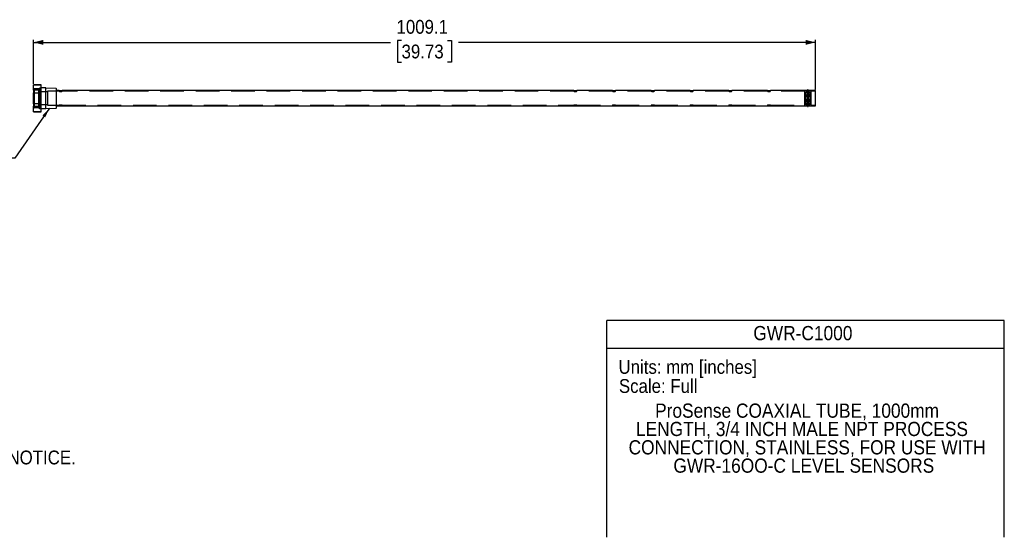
# Model space of a CAD drawing. Header units: millimetres. Extents: x 37 to 2032, y 0 to 668.
# Tile 2 of 2: x 762 to 2032, y 0 to 668. Entities that reach past the tile are written whole.
import ezdxf
from ezdxf.enums import TextEntityAlignment as Align

# ---------------------------------------------------------------- set-up
doc = ezdxf.new("R2010")
doc.units = ezdxf.units.MM
doc.linetypes.add('SLD-Dashed', pattern=[45.72, 30.48, -15.24])
doc.linetypes.add('SLD-Solid', pattern=[0])
doc.layers.add('DIMENSIONS', color=140, linetype='SLD-Solid', lineweight=25)
doc.layers.add('TEXT', color=140, linetype='SLD-Solid', lineweight=25)
doc.layers.add('HIDDEN', color=102, linetype='SLD-Dashed')
doc.layers.add('SLD-DEFPOINTS', color=7, linetype='Continuous', plot=False)
doc.layers.get('SLD-DEFPOINTS').off()
doc.styles.add('SLDTEXTSTYLE0', font='GOTHIC.TTF', dxfattribs={"width": 0.913})
doc.styles.get("Standard").update_dxf_attribs({"font": 'GOTHIC.TTF'})
doc.dimstyles.new('SLDDIMSTYLE3', dxfattribs={"dimtxt": 17.78, "dimasz": 12.7, "dimexe": 0, "dimexo": 0.0625, "dimgap": 4.445, "dimtad": 0, "dimtih": 1, "dimtoh": 1, "dimdec": 1, "dimrnd": 1e-09, "dimzin": 12, "dimdsep": 46, "dimtxsty": 'SLDTEXTSTYLE0', "dimsah": 1, "dimcen": 0.09, "dimadec": 0, "dimazin": 3, "dimtfac": 1, "dimtdec": 1, "dimtofl": 0, "dimtmove": 0, "dimatfit": 3, "dimfxl": 0, "dimfrac": 2, "dimtolj": 1, "dimtzin": 12, "dimarcsym": 0})
doc.dimstyles.new('SLDDIMSTYLE4', dxfattribs={"dimtxt": 0.18, "dimasz": 12.7, "dimexe": 0, "dimexo": 0.0625, "dimgap": 0, "dimtad": 0, "dimtih": 1, "dimtoh": 1, "dimdec": 0, "dimrnd": 1e-09, "dimzin": 0, "dimdsep": 46, "dimtxsty": 'Standard', "dimsah": 1, "dimcen": 0.09, "dimadec": 0, "dimazin": 0, "dimtfac": 12.7, "dimtdec": 0, "dimtofl": 0, "dimtmove": 0, "dimatfit": 3, "dimfxl": 0, "dimfrac": 2, "dimtolj": 1, "dimtzin": 0, "dimarcsym": 0})

# ---------------------------------------------------------------- blocks, each defined once
blk = doc.blocks.new('Block1')
at = {"color": 140, "linetype": 'SLD-Solid', "lineweight": 18}
blk.add_line((2032, 0), (1519.4, 0), dxfattribs=at)
at = {"layer": 'TEXT'}
for p, q in [((2032, 279.4), (1519.4, 279.4)), ((1519.4, 0), (1519.4, 279.4)), ((2032, 0), (2032, 279.4)), ((1519.4, 243.8), (2032, 243.8))]:
    blk.add_line(p, q, dxfattribs=at)
at = {"layer": 'TEXT', "char_height": 17.78, "attachment_point": 1, "style": 'SLDTEXTSTYLE0'}
for s, insert in [('Units: mm [inches]', (1534.3, 228.6)), ('Scale: Full', (1534.8, 204))]:
    blk.add_mtext(s, dxfattribs=dict(at, insert=insert))
at = {"layer": 'TEXT', "color": 140, "style": 'SLDTEXTSTYLE0', "width": 0.913}
for tag, p in [('AUTOATTR1', (1708.2, 248.7)), ('AUTOATTR0_0', (1581.5, 148.7)), ('AUTOATTR0_1', (1556.8, 125.1)), ('AUTOATTR0_2', (1547.3, 101.4)), ('AUTOATTR0_3', (1605.1, 77.8))]:
    blk.add_attdef(tag, text='', height=18.3, dxfattribs=at).set_placement(p, align=Align.BOTTOM_LEFT)
blk = doc.blocks.new('SW_NOTE_0')
at = {"layer": 'TEXT', "color": 0, "char_height": 17.78, "attachment_point": 1, "style": 'SLDTEXTSTYLE0'}
for s, insert in [('NOTES:', (0, 22.7)), ('  1. DIMENSIONS CAN BE CHANGED BY MANUFACTURER WITHOUT NOTICE.', (0, -23.3)), ('  2. DIMENSIONS DO NOT IMPLY TOLERANCE.', (0, -69.3))]:
    blk.add_mtext(s, dxfattribs=dict(at, insert=insert))
blk = doc.blocks.new('_D_3')
at = {"layer": 'DIMENSIONS'}
for p, q in [((779.4, 584.9), (779.4, 641.4)), ((779.4, 638.3), (1240, 638.3)), ((1254.4, 640.9), (1249, 640.9)), ((1249, 640.9), (1249, 612.7)), ((1313.6, 640.9), (1319, 640.9)), ((1319, 640.9), (1319, 612.7)), ((1788.5, 638.3), (1328, 638.3)), ((1788.5, 577.5), (1788.5, 641.4)), ((1249, 612.7), (1254.4, 612.7)), ((1319, 612.7), (1313.6, 612.7))]:
    blk.add_line(p, q, dxfattribs=at)
for points in [[(779.4, 638.3), (792.1, 635.1), (792.1, 641.4)], [(1788.5, 638.3), (1775.8, 641.4), (1775.8, 635.1)]]:
    blk.add_solid(points, dxfattribs=at)
at = {"layer": 'DIMENSIONS', "char_height": 17.78, "attachment_point": 1, "style": 'SLDTEXTSTYLE0'}
for s, insert in [('1009.1', (1247.9, 667.2)), ('39.73', (1254.4, 635.4))]:
    blk.add_mtext(s, dxfattribs=dict(at, insert=insert))

msp = doc.modelspace()

# ---------------------------------------------------------------- linework, layer by layer
for p, q in [((789.44, 583.73), (779.44, 583.73)), ((779.44, 583.73), (779.44, 583.63)), ((779.44, 583.63), (789.44, 583.63)), ((779.44, 576.55), (779.44, 583.63)), ((789.44, 576.55), (779.44, 576.55)), ((779.44, 576.55), (779.44, 573.32)), ((779.44, 559.14), (779.44, 573.32)), ((779.44, 573.32), (789.44, 573.32)), ((789.44, 583.63), (789.44, 583.73)), ((789.44, 576.55), (789.44, 583.63)), ((795.64, 579.61), (789.44, 579.61)), ((789.44, 573.32), (789.44, 576.55)), ((789.44, 559.14), (789.44, 573.32)), ((795.64, 552.86), (795.64, 579.61)), ((808.66, 578.96), (795.64, 579.37)), ((809.44, 578.18), (808.66, 578.96)), ((808.66, 578.96), (808.66, 553.5)), ((809.44, 554.29), (809.44, 578.18)), ((812.55, 576.23), (809.44, 576.23)), ((1476.55, 576.23), (816.52, 576.23)), ((1526.55, 576.23), (1480.52, 576.23)), ((1576.55, 576.23), (1530.52, 576.23)), ((1626.55, 576.23), (1580.52, 576.23)), ((1676.55, 576.23), (1630.52, 576.23)), ((1726.55, 576.23), (1680.52, 576.23)), ((1776.56, 576.23), (1730.52, 576.23)), ((1778.04, 576.52), (1778.04, 576.47)), ((1778.04, 576.47), (1778.04, 555.99)), ((1779.04, 576.47), (1779.04, 576.52)), ((1779.04, 555.99), (1779.04, 576.47)), ((1788.54, 576.23), (1780.52, 576.23)), ((1788.54, 556.23), (1788.54, 576.23)), ((789.44, 559.14), (779.44, 559.14)), ((779.44, 559.14), (779.44, 555.92)), ((789.44, 555.92), (789.44, 559.14)), ((779.44, 555.92), (789.44, 555.92)), ((779.44, 548.83), (779.44, 555.92)), ((789.44, 548.83), (779.44, 548.83)), ((779.44, 548.83), (779.44, 548.73)), ((779.44, 548.73), (789.44, 548.73)), ((789.44, 548.83), (789.44, 555.92)), ((789.44, 552.86), (795.64, 552.86)), ((789.44, 548.73), (789.44, 548.83)), ((795.64, 553.1), (808.66, 553.5)), ((808.66, 553.5), (809.44, 554.29)), ((809.44, 556.23), (812.57, 556.23)), ((816.53, 556.23), (1476.57, 556.23)), ((1480.53, 556.23), (1526.57, 556.23)), ((1530.53, 556.23), (1576.57, 556.23)), ((1580.53, 556.23), (1626.57, 556.23)), ((1630.53, 556.23), (1676.57, 556.23)), ((1680.53, 556.23), (1726.57, 556.23)), ((1730.53, 556.23), (1776.57, 556.23)), ((1778.04, 555.99), (1778.04, 555.95)), ((1779.04, 555.95), (1779.04, 555.99)), ((1780.52, 556.23), (1788.54, 556.23))]:
    msp.add_line(p, q)
for centre, radius, start, end in [((814.54, 586.13), 10.09, 258.58641, 281.31914), ((1478.54, 586.13), 10.1, 258.58834, 281.31721), ((1528.54, 586.12), 10.09, 258.58275, 281.32279), ((1578.54, 586.12), 10.09, 258.58266, 281.32288), ((1628.54, 586.13), 10.1, 258.58859, 281.31696), ((1678.54, 586.13), 10.1, 258.58859, 281.31696), ((1728.54, 586.13), 10.1, 258.58834, 281.31721), ((1778.54, 576.52), 0.5, 0, 180), ((1778.54, 576.47), 0.496, 89.56563, 179.55182), ((1778.55, 576.47), 0.496, 0.44818, 90.43437), ((1778.54, 556), 0.496, 180.44818, 270.43437), ((1778.54, 555.95), 0.5, 180, 0), ((1778.55, 556), 0.496, 269.56563, 359.55182)]:
    msp.add_arc(centre, radius, start, end)
for points, knots in [([(1778.24, 576.04), (1778.02, 576.05), (1777.59, 576.07), (1777.05, 576.14), (1776.69, 576.2), (1776.52, 576.24), (1776.56, 576.23), (1776.56, 576.23)], [0, 0, 0, 0, 0.2359149, 0.4717054, 0.7102809, 0.9483081, 1, 1, 1, 1]), ([(1780.52, 576.23), (1780.52, 576.23), (1780.55, 576.23), (1780.35, 576.2), (1779.97, 576.13), (1779.43, 576.06), (1779.03, 576.04), (1778.84, 576.04)], [0, 0, 0, 0, 0.0942977, 0.3266969, 0.5610019, 0.7993, 1, 1, 1, 1]), ([(812.57, 556.24), (812.56, 556.24), (812.55, 556.23), (812.75, 556.27), (813.15, 556.34), (813.73, 556.41), (814.39, 556.44), (815.06, 556.43), (815.68, 556.37), (816.17, 556.3), (816.49, 556.24), (816.52, 556.24), (816.53, 556.24)], [0, 0, 0, 0, 0.0499293, 0.155067, 0.2612094, 0.3691154, 0.4768363, 0.5826174, 0.6877624, 0.7945291, 0.9026735, 1, 1, 1, 1]), ([(1476.57, 556.24), (1476.56, 556.24), (1476.55, 556.23), (1476.75, 556.27), (1477.15, 556.34), (1477.73, 556.41), (1478.39, 556.44), (1479.06, 556.43), (1479.68, 556.37), (1480.17, 556.3), (1480.49, 556.24), (1480.52, 556.24), (1480.53, 556.24)], [0, 0, 0, 0, 0.0499293, 0.1550671, 0.2612113, 0.3691182, 0.4768377, 0.5826211, 0.6877618, 0.7945263, 0.9026735, 1, 1, 1, 1]), ([(1526.57, 556.24), (1526.56, 556.24), (1526.55, 556.23), (1526.75, 556.27), (1527.15, 556.34), (1527.73, 556.41), (1528.39, 556.44), (1529.06, 556.43), (1529.68, 556.37), (1530.17, 556.3), (1530.49, 556.24), (1530.52, 556.24), (1530.53, 556.24)], [0, 0, 0, 0, 0.0499293, 0.1550672, 0.2612115, 0.3691184, 0.4768381, 0.5826121, 0.6877615, 0.7945261, 0.9026734, 1, 1, 1, 1]), ([(1576.57, 556.24), (1576.56, 556.24), (1576.55, 556.23), (1576.75, 556.27), (1577.15, 556.34), (1577.73, 556.41), (1578.39, 556.44), (1579.06, 556.43), (1579.68, 556.37), (1580.17, 556.3), (1580.49, 556.24), (1580.52, 556.24), (1580.53, 556.24)], [0, 0, 0, 0, 0.04992929, 0.15506729, 0.2612059, 0.36911291, 0.47683261, 0.58261616, 0.6877657, 0.79453029, 0.90267338, 1, 1, 1, 1]), ([(1626.57, 556.24), (1626.56, 556.24), (1626.55, 556.23), (1626.75, 556.27), (1627.15, 556.34), (1627.73, 556.41), (1628.39, 556.44), (1629.06, 556.43), (1629.68, 556.37), (1630.17, 556.3), (1630.49, 556.24), (1630.52, 556.24), (1630.53, 556.24)], [0, 0, 0, 0, 0.04992929, 0.15506729, 0.2612059, 0.36911291, 0.47683261, 0.58261616, 0.6877657, 0.79453029, 0.90267338, 1, 1, 1, 1]), ([(1676.57, 556.24), (1676.56, 556.24), (1676.55, 556.23), (1676.75, 556.27), (1677.15, 556.34), (1677.73, 556.41), (1678.39, 556.44), (1679.06, 556.43), (1679.68, 556.37), (1680.17, 556.3), (1680.49, 556.24), (1680.52, 556.24), (1680.53, 556.24)], [0, 0, 0, 0, 0.0499292, 0.1550668, 0.2612107, 0.3691173, 0.4768365, 0.5826196, 0.6877601, 0.7945311, 0.9026738, 1, 1, 1, 1]), ([(1726.57, 556.24), (1726.56, 556.24), (1726.55, 556.23), (1726.75, 556.27), (1727.15, 556.34), (1727.73, 556.41), (1728.39, 556.44), (1729.06, 556.43), (1729.68, 556.37), (1730.17, 556.3), (1730.49, 556.24), (1730.52, 556.24), (1730.53, 556.24)], [0, 0, 0, 0, 0.0499293, 0.1550671, 0.2612113, 0.3691182, 0.4768377, 0.5826211, 0.6877618, 0.7945263, 0.9026735, 1, 1, 1, 1]), ([(1776.57, 556.24), (1776.56, 556.24), (1776.54, 556.23), (1776.73, 556.27), (1777.12, 556.34), (1777.65, 556.4), (1778.06, 556.42), (1778.24, 556.43)], [0, 0, 0, 0, 0.0942977, 0.3266969, 0.5610019, 0.7993, 1, 1, 1, 1]), ([(1778.84, 556.43), (1779.06, 556.42), (1779.5, 556.4), (1780.04, 556.32), (1780.4, 556.26), (1780.56, 556.23), (1780.53, 556.24), (1780.52, 556.24)], [0, 0, 0, 0, 0.2359149, 0.4717054, 0.7102809, 0.9483081, 1, 1, 1, 1])]:
    msp.add_open_spline(points, degree=3, knots=knots)
at = {"layer": 'HIDDEN'}
for p, q in [((780.44, 578.29), (779.44, 579.29)), ((780.44, 578.29), (780.44, 554.17)), ((786.04, 578.29), (780.44, 578.29)), ((787.79, 579.3), (786.04, 578.29)), ((786.04, 578.29), (786.04, 554.17)), ((787.79, 579.3), (787.79, 553.16)), ((788.54, 553.6), (788.54, 578.87)), ((797.54, 574.48), (788.54, 574.48)), ((797.54, 575.23), (797.54, 557.23)), ((812.55, 575.23), (797.54, 575.23)), ((812.54, 576.23), (812.54, 575.23)), ((1476.55, 575.23), (816.52, 575.23)), ((816.54, 575.23), (816.54, 576.23)), ((1476.54, 576.23), (1476.54, 575.23)), ((1526.55, 575.23), (1480.52, 575.23)), ((1480.54, 575.23), (1480.54, 576.23)), ((1526.54, 576.23), (1526.54, 575.23)), ((1576.55, 575.23), (1530.52, 575.23)), ((1530.54, 575.23), (1530.54, 576.23)), ((1576.54, 576.23), (1576.54, 575.23)), ((1626.55, 575.23), (1580.52, 575.23)), ((1580.54, 575.23), (1580.54, 576.23)), ((1626.54, 576.23), (1626.54, 575.23)), ((1676.55, 575.23), (1630.52, 575.23)), ((1630.54, 575.23), (1630.54, 576.23)), ((1676.54, 576.23), (1676.54, 575.23)), ((1726.55, 575.23), (1680.52, 575.23)), ((1680.54, 575.23), (1680.54, 576.23)), ((1726.54, 576.23), (1726.54, 575.23)), ((1774.79, 575.23), (1730.52, 575.23)), ((1730.54, 575.23), (1730.54, 576.23)), ((1774.79, 557.23), (1774.79, 575.23)), ((1775.39, 573.7), (1774.79, 574.73)), ((1777.97, 573.73), (1775.37, 573.73)), ((1775.37, 573.41), (1775.37, 573.69)), ((1777.97, 573.41), (1775.37, 573.41)), ((1777.97, 573.29), (1775.37, 573.29)), ((1776.54, 576.23), (1776.54, 575.23)), ((1777.97, 575.23), (1776.54, 575.23)), ((1777.97, 575.03), (1777.97, 575.23)), ((1777.97, 557.44), (1777.97, 575.03)), ((1779.12, 572.19), (1777.97, 572.19)), ((1777.97, 572.19), (1779.12, 572.19)), ((1778.24, 556.43), (1778.24, 576.04)), ((1778.84, 576.04), (1778.84, 556.43)), ((1779.12, 575.23), (1779.12, 575.03)), ((1780.54, 575.23), (1779.12, 575.23)), ((1779.12, 557.44), (1779.12, 575.03)), ((1781.71, 573.73), (1779.12, 573.73)), ((1781.71, 573.41), (1779.12, 573.41)), ((1781.71, 573.29), (1779.12, 573.29)), ((1780.54, 575.23), (1780.54, 576.23)), ((1782.29, 574.73), (1781.69, 573.7)), ((1781.71, 573.41), (1781.71, 573.69)), ((1782.29, 575.23), (1782.29, 557.23)), ((1788.54, 575.23), (1782.29, 575.23)), ((1777.97, 568.78), (1775.37, 568.78)), ((1777.97, 568.41), (1775.37, 568.41)), ((1777.97, 564.06), (1775.37, 564.06)), ((1777.97, 563.69), (1775.37, 563.69)), ((1777.97, 559.18), (1775.37, 559.18)), ((1777.97, 559.06), (1775.37, 559.06)), ((1781.15, 570.03), (1775.94, 570.03)), ((1775.94, 562.43), (1781.15, 562.43)), ((1781.13, 570.03), (1775.95, 570.03)), ((1775.95, 562.43), (1781.13, 562.43)), ((1777.36, 569.65), (1777.36, 568.44)), ((1777.36, 569.65), (1779.72, 569.65)), ((1779.72, 569.63), (1777.36, 569.63)), ((1779.72, 568.44), (1777.36, 568.44)), ((1777.36, 568.41), (1779.72, 568.41)), ((1777.36, 564.06), (1777.36, 562.84)), ((1777.36, 564.06), (1779.72, 564.06)), ((1779.72, 564.02), (1777.36, 564.02)), ((1779.72, 562.84), (1777.36, 562.84)), ((1777.36, 562.82), (1779.72, 562.82)), ((1779.12, 569.92), (1777.97, 569.92)), ((1777.97, 569.9), (1779.12, 569.9)), ((1777.97, 562.56), (1779.12, 562.56)), ((1779.12, 562.55), (1777.97, 562.55)), ((1779.12, 560.28), (1777.97, 560.28)), ((1777.97, 560.27), (1779.12, 560.27)), ((1781.71, 568.78), (1779.12, 568.78)), ((1781.71, 568.41), (1779.12, 568.41)), ((1781.71, 564.06), (1779.12, 564.06)), ((1781.71, 563.69), (1779.12, 563.69)), ((1781.71, 559.18), (1779.12, 559.18)), ((1781.71, 559.06), (1779.12, 559.06)), ((1779.72, 569.65), (1779.72, 568.44)), ((1779.72, 564.06), (1779.72, 562.84)), ((779.44, 553.17), (780.44, 554.17)), ((780.44, 554.17), (786.04, 554.17)), ((786.04, 554.17), (787.79, 553.16)), ((788.54, 557.98), (797.54, 557.98)), ((797.54, 557.23), (812.55, 557.23)), ((812.54, 557.24), (812.54, 556.23)), ((816.51, 557.23), (1476.55, 557.23)), ((816.54, 556.23), (816.54, 557.24)), ((1476.54, 557.24), (1476.54, 556.23)), ((1480.51, 557.23), (1526.55, 557.23)), ((1480.54, 556.23), (1480.54, 557.24)), ((1526.54, 557.24), (1526.54, 556.23)), ((1530.51, 557.23), (1576.55, 557.23)), ((1530.54, 556.23), (1530.54, 557.24)), ((1576.54, 557.24), (1576.54, 556.23)), ((1580.51, 557.23), (1626.55, 557.23)), ((1580.54, 556.23), (1580.54, 557.24)), ((1626.54, 557.24), (1626.54, 556.23)), ((1630.51, 557.23), (1676.55, 557.23)), ((1630.54, 556.23), (1630.54, 557.24)), ((1676.54, 557.24), (1676.54, 556.23)), ((1680.51, 557.23), (1726.55, 557.23)), ((1680.54, 556.23), (1680.54, 557.24)), ((1726.54, 557.24), (1726.54, 556.23)), ((1728.44, 556.43), (1728.11, 556.42)), ((1730.51, 557.23), (1774.79, 557.23)), ((1730.54, 556.23), (1730.54, 557.24)), ((1774.79, 557.73), (1775.39, 558.77)), ((1775.37, 558.73), (1777.97, 558.73)), ((1776.54, 557.24), (1776.54, 556.23)), ((1776.54, 557.23), (1777.97, 557.23)), ((1777.97, 557.23), (1777.97, 557.44)), ((1779.12, 558.73), (1781.71, 558.73)), ((1779.12, 557.44), (1779.12, 557.23)), ((1779.12, 557.23), (1780.54, 557.23)), ((1780.54, 556.23), (1780.54, 557.24)), ((1781.69, 558.77), (1782.29, 557.73)), ((1782.29, 557.23), (1788.54, 557.23))]:
    msp.add_line(p, q, dxfattribs=at)
for centre, start, end in [((788.04, 578.87), 0, 119.99927), ((1778.54, 576.52), 180, 0), ((1778.54, 576.48), 180.59485, 359.40515), ((788.04, 553.6), 240.00073, 0), ((1778.54, 555.99), 0.7098, 179.2902), ((1778.54, 555.95), 0, 180)]:
    msp.add_arc(centre, 0.5, start, end, dxfattribs=at)
for points, knots in [([(812.54, 575.23), (812.58, 575.23), (812.64, 575.21), (813.01, 575.14), (813.53, 575.06), (814.17, 575.01), (814.85, 575.01), (815.49, 575.05), (816.03, 575.13), (816.39, 575.2), (816.56, 575.24), (816.53, 575.23), (816.52, 575.23)], [0, 0, 0, 0, 0.10756379, 0.21506133, 0.32420336, 0.43413, 0.54196181, 0.64810572, 0.7555773, 0.8653179, 0.97478287, 1, 1, 1, 1]), ([(1476.54, 575.23), (1476.58, 575.23), (1476.64, 575.21), (1477.01, 575.14), (1477.53, 575.06), (1478.17, 575.01), (1478.85, 575.01), (1479.49, 575.05), (1480.03, 575.13), (1480.39, 575.2), (1480.56, 575.24), (1480.53, 575.23), (1480.52, 575.23)], [0, 0, 0, 0, 0.1075637, 0.2150633, 0.3242009, 0.434129, 0.5419622, 0.6481048, 0.7555779, 0.8653184, 0.9747834, 1, 1, 1, 1]), ([(1480.45, 576.22), (1480.49, 576.22), (1480.55, 576.24), (1480.53, 576.23), (1480.52, 576.23)], [0, 0, 0, 0, 0.7136314, 1, 1, 1, 1]), ([(1526.54, 575.23), (1526.58, 575.23), (1526.64, 575.21), (1527.01, 575.14), (1527.53, 575.06), (1528.17, 575.01), (1528.85, 575.01), (1529.49, 575.05), (1530.03, 575.13), (1530.39, 575.2), (1530.56, 575.24), (1530.53, 575.23), (1530.52, 575.23)], [0, 0, 0, 0, 0.1075637, 0.2150633, 0.3242009, 0.434129, 0.5419622, 0.6481048, 0.7555779, 0.8653184, 0.9747834, 1, 1, 1, 1]), ([(1576.54, 575.23), (1576.58, 575.23), (1576.64, 575.21), (1577.01, 575.14), (1577.53, 575.06), (1578.17, 575.01), (1578.85, 575.01), (1579.49, 575.05), (1580.03, 575.13), (1580.39, 575.2), (1580.56, 575.24), (1580.53, 575.23), (1580.52, 575.23)], [0, 0, 0, 0, 0.1075652, 0.2150592, 0.3242036, 0.4341312, 0.5419638, 0.6481058, 0.7555784, 0.8653183, 0.9747827, 1, 1, 1, 1]), ([(1626.54, 575.23), (1626.58, 575.23), (1626.64, 575.21), (1627.01, 575.14), (1627.53, 575.06), (1628.17, 575.01), (1628.85, 575.01), (1629.49, 575.05), (1630.03, 575.13), (1630.39, 575.2), (1630.56, 575.24), (1630.53, 575.23), (1630.52, 575.23)], [0, 0, 0, 0, 0.10756281, 0.21506156, 0.3242056, 0.43413285, 0.54196512, 0.64810681, 0.75557908, 0.86531869, 0.97478279, 1, 1, 1, 1]), ([(1676.54, 575.23), (1676.58, 575.23), (1676.64, 575.21), (1677.01, 575.14), (1677.53, 575.06), (1678.17, 575.01), (1678.85, 575.01), (1679.49, 575.05), (1680.03, 575.13), (1680.39, 575.2), (1680.56, 575.24), (1680.53, 575.23), (1680.52, 575.23)], [0, 0, 0, 0, 0.1075631, 0.215062, 0.3242063, 0.4341248, 0.5419573, 0.6481084, 0.7555732, 0.8653184, 0.9747827, 1, 1, 1, 1]), ([(1726.54, 575.23), (1726.58, 575.23), (1726.64, 575.21), (1727.01, 575.14), (1727.53, 575.06), (1728.17, 575.01), (1728.85, 575.01), (1729.49, 575.05), (1730.03, 575.13), (1730.39, 575.2), (1730.56, 575.24), (1730.53, 575.23), (1730.52, 575.23)], [0, 0, 0, 0, 0.1075637, 0.2150633, 0.3242009, 0.434129, 0.5419622, 0.6481048, 0.7555779, 0.8653184, 0.9747834, 1, 1, 1, 1]), ([(1777.36, 569.65), (1777.26, 569.71), (1777.06, 569.82), (1776.67, 570.26), (1776.27, 570.86), (1775.89, 571.6), (1775.6, 572.32), (1775.42, 572.9), (1775.34, 573.28), (1775.36, 573.37), (1775.37, 573.41)], [0, 0, 0, 0, 0.1267762, 0.2529461, 0.395039, 0.5394624, 0.6743542, 0.7953673, 0.9045325, 1, 1, 1, 1]), ([(1776.56, 575.23), (1776.56, 575.23), (1776.52, 575.24), (1776.68, 575.2), (1777.03, 575.14), (1777.49, 575.06), (1777.83, 575.04), (1777.97, 575.03)], [0, 0, 0, 0, 0.0552411, 0.3122998, 0.570661, 0.8345733, 1, 1, 1, 1]), ([(1776.56, 576.23), (1776.56, 576.23), (1776.56, 576.23), (1776.71, 576.2), (1776.77, 576.19)], [0, 0, 0, 0, 0.575072, 1, 1, 1, 1]), ([(1779.12, 575.03), (1778.93, 575.01), (1778.74, 575.01), (1778.35, 575.01), (1778.15, 575.01), (1777.97, 575.03)], [0, 0, 0, 0, 0.5, 0.5, 1, 1, 1, 1]), ([(1778.04, 576.05), (1778.23, 576.04), (1778.57, 576.02), (1778.9, 576.04), (1779.04, 576.05)], [0, 0, 0, 0, 0.5594433, 1, 1, 1, 1]), ([(1778.54, 575.13), (1778.67, 575.13), (1778.8, 575.16), (1778.99, 575.28), (1779.04, 575.37), (1779.04, 575.53), (1778.99, 575.62), (1778.8, 575.74), (1778.67, 575.77), (1778.41, 575.77), (1778.28, 575.74), (1778.1, 575.62), (1778.04, 575.53), (1778.04, 575.37), (1778.1, 575.28), (1778.28, 575.16), (1778.41, 575.13), (1778.54, 575.13)], [0, 0, 0, 0, 0.125, 0.125, 0.25, 0.25, 0.375, 0.375, 0.5, 0.5, 0.625, 0.625, 0.75, 0.75, 0.875, 0.875, 1, 1, 1, 1]), ([(1778.84, 576.04), (1778.76, 575.97), (1778.65, 575.93), (1778.43, 575.93), (1778.33, 575.97), (1778.24, 576.04)], [0, 0, 0, 0, 0.5, 0.5, 1, 1, 1, 1]), ([(1779.12, 575.03), (1779.33, 575.05), (1779.75, 575.08), (1780.21, 575.16), (1780.5, 575.22), (1780.52, 575.23), (1780.52, 575.23)], [0, 0, 0, 0, 0.2637326, 0.527341, 0.7931861, 1, 1, 1, 1]), ([(1779.72, 569.65), (1779.82, 569.71), (1780.02, 569.82), (1780.41, 570.26), (1780.82, 570.86), (1781.19, 571.6), (1781.49, 572.32), (1781.67, 572.9), (1781.74, 573.28), (1781.72, 573.37), (1781.71, 573.41)], [0, 0, 0, 0, 0.1267762, 0.2529461, 0.395039, 0.5394624, 0.6743542, 0.7953674, 0.9045325, 1, 1, 1, 1]), ([(1777.36, 568.41), (1777.26, 568.63), (1777.06, 569.07), (1776.67, 569.59), (1776.27, 569.96), (1775.89, 570.08), (1775.6, 569.91), (1775.42, 569.51), (1775.34, 568.98), (1775.36, 568.59), (1775.37, 568.41)], [0, 0, 0, 0, 0.1267762, 0.2529461, 0.395039, 0.5394624, 0.6743542, 0.7953673, 0.9045325, 1, 1, 1, 1]), ([(1777.36, 564.06), (1777.26, 563.84), (1777.06, 563.4), (1776.67, 562.87), (1776.27, 562.5), (1775.89, 562.39), (1775.6, 562.56), (1775.42, 562.96), (1775.34, 563.49), (1775.36, 563.88), (1775.37, 564.06)], [0, 0, 0, 0, 0.1267762, 0.2529461, 0.395039, 0.5394624, 0.6743542, 0.7953673, 0.9045325, 1, 1, 1, 1]), ([(1775.37, 568.78), (1775.38, 568.96), (1775.39, 569.32), (1775.52, 569.73), (1775.71, 569.99), (1775.98, 570.07), (1776.32, 569.93), (1776.71, 569.57), (1777.09, 569.05), (1777.28, 568.62), (1777.36, 568.44)], [0, 0, 0, 0, 0.110302, 0.2204833, 0.3339527, 0.4560919, 0.5897671, 0.7359143, 0.8913251, 1, 1, 1, 1]), ([(1775.37, 564.06), (1775.37, 564.89), (1775.37, 566.48), (1775.37, 568.04), (1775.37, 568.78)], [0, 0, 0, 0, 0.5266601, 1, 1, 1, 1]), ([(1775.37, 568.41), (1775.37, 567.57), (1775.37, 565.99), (1775.37, 564.43), (1775.37, 563.69)], [0, 0, 0, 0, 0.5266601, 1, 1, 1, 1]), ([(1775.37, 563.69), (1775.38, 563.51), (1775.39, 563.14), (1775.52, 562.74), (1775.7, 562.48), (1775.87, 562.45), (1775.95, 562.44)], [0, 0, 0, 0, 0.2481495, 0.4960273, 0.7513024, 1, 1, 1, 1]), ([(1775.37, 559.18), (1775.38, 559.26), (1775.39, 559.43), (1775.52, 559.89), (1775.71, 560.43), (1775.98, 561.05), (1776.32, 561.69), (1776.71, 562.28), (1777.09, 562.69), (1777.28, 562.8), (1777.36, 562.84)], [0, 0, 0, 0, 0.110302, 0.2204833, 0.3339527, 0.4560919, 0.5897671, 0.7359143, 0.8913251, 1, 1, 1, 1]), ([(1775.37, 559.06), (1775.37, 558.88), (1775.37, 558.55), (1775.37, 558.98), (1775.37, 559.18)], [0, 0, 0, 0, 0.5266601, 1, 1, 1, 1]), ([(1779.72, 568.44), (1779.83, 568.67), (1780.03, 569.11), (1780.43, 569.63), (1780.83, 569.98), (1781.21, 570.08), (1781.49, 569.89), (1781.66, 569.47), (1781.71, 569.06), (1781.71, 568.82), (1781.71, 568.78)], [0, 0, 0, 0, 0.1383023, 0.2759731, 0.4299535, 0.5851538, 0.7293806, 0.8586423, 0.9755114, 1, 1, 1, 1]), ([(1779.72, 564.06), (1779.82, 563.84), (1780.02, 563.4), (1780.41, 562.87), (1780.82, 562.5), (1781.19, 562.39), (1781.49, 562.56), (1781.67, 562.96), (1781.74, 563.49), (1781.72, 563.88), (1781.71, 564.06)], [0, 0, 0, 0, 0.1267762, 0.2529461, 0.395039, 0.5394624, 0.6743542, 0.7953674, 0.9045325, 1, 1, 1, 1]), ([(1779.72, 562.84), (1779.83, 562.78), (1780.03, 562.65), (1780.43, 562.2), (1780.83, 561.58), (1781.21, 560.84), (1781.49, 560.13), (1781.66, 559.56), (1781.71, 559.29), (1781.71, 559.19), (1781.71, 559.18)], [0, 0, 0, 0, 0.1383023, 0.2759731, 0.4299535, 0.5851538, 0.7293806, 0.8586423, 0.9755114, 1, 1, 1, 1]), ([(1781.15, 570.02), (1781.16, 570.02), (1781.3, 570.07), (1781.48, 569.9), (1781.67, 569.51), (1781.74, 568.98), (1781.72, 568.59), (1781.71, 568.41)], [0, 0, 0, 0, 0.0354879, 0.3179943, 0.5714342, 0.8000607, 1, 1, 1, 1]), ([(1781.71, 564.06), (1781.71, 564.89), (1781.71, 566.48), (1781.71, 568.04), (1781.71, 568.78)], [0, 0, 0, 0, 0.5266601, 1, 1, 1, 1]), ([(1781.71, 568.41), (1781.71, 567.57), (1781.71, 565.99), (1781.71, 564.43), (1781.71, 563.69)], [0, 0, 0, 0, 0.5266601, 1, 1, 1, 1]), ([(1781.71, 558.78), (1781.71, 558.77), (1781.71, 558.64), (1781.71, 558.93), (1781.71, 559.18)], [0, 0, 0, 0, 0.12561083, 1, 1, 1, 1]), ([(816.3, 557.28), (816.38, 557.27), (816.56, 557.23), (816.55, 557.23), (816.34, 557.28), (815.94, 557.35), (815.37, 557.43), (814.7, 557.47), (814.03, 557.45), (813.42, 557.39), (812.93, 557.31), (812.6, 557.25), (812.57, 557.24), (812.55, 557.24)], [0, 0, 0, 0, 0.0847071, 0.1766452, 0.2672491, 0.3588981, 0.4524314, 0.5458102, 0.6371105, 0.7276929, 0.8199878, 0.91379, 1, 1, 1, 1]), ([(815, 556.42), (814.98, 556.42), (814.81, 556.44), (814.61, 556.44), (814.44, 556.43)], [0, 0, 0, 0, 0.1115213, 1, 1, 1, 1]), ([(1480.51, 557.24), (1480.52, 557.24), (1480.54, 557.23), (1480.34, 557.28), (1479.94, 557.35), (1479.37, 557.43), (1478.7, 557.47), (1478.03, 557.45), (1477.42, 557.39), (1476.93, 557.31), (1476.6, 557.25), (1476.57, 557.24), (1476.55, 557.24)], [0, 0, 0, 0, 0.049265, 0.1538872, 0.2597127, 0.3677184, 0.4755391, 0.5809655, 0.6855645, 0.7921393, 0.9004535, 1, 1, 1, 1]), ([(1478.44, 556.43), (1478.22, 556.43), (1477.78, 556.41), (1477.2, 556.35), (1476.78, 556.28), (1476.55, 556.24), (1476.57, 556.24), (1476.57, 556.24)], [0, 0, 0, 0, 0.2192531, 0.4383698, 0.6603262, 0.8834209, 1, 1, 1, 1]), ([(1478.08, 557.44), (1478.09, 557.45), (1478.27, 557.46), (1478.46, 557.46), (1478.64, 557.46)], [0, 0, 0, 0, 0.0833801, 1, 1, 1, 1]), ([(1479, 556.42), (1478.98, 556.42), (1478.81, 556.44), (1478.61, 556.44), (1478.44, 556.43)], [0, 0, 0, 0, 0.1115577, 1, 1, 1, 1]), ([(1530.51, 557.24), (1530.52, 557.24), (1530.54, 557.23), (1530.34, 557.28), (1529.94, 557.35), (1529.37, 557.43), (1528.7, 557.47), (1528.03, 557.45), (1527.42, 557.39), (1526.93, 557.31), (1526.6, 557.25), (1526.57, 557.24), (1526.55, 557.24)], [0, 0, 0, 0, 0.0492649, 0.1538869, 0.2597122, 0.3677177, 0.4755474, 0.5809736, 0.6855637, 0.7921383, 0.9004523, 1, 1, 1, 1]), ([(1528.44, 556.43), (1528.22, 556.43), (1527.78, 556.41), (1527.2, 556.35), (1526.78, 556.28), (1526.55, 556.24), (1526.57, 556.24), (1526.57, 556.24)], [0, 0, 0, 0, 0.2192381, 0.4383589, 0.6603195, 0.8834184, 1, 1, 1, 1]), ([(1528.08, 557.44), (1528.09, 557.45), (1528.27, 557.46), (1528.46, 557.46), (1528.64, 557.46)], [0, 0, 0, 0, 0.0833801, 1, 1, 1, 1]), ([(1529, 556.42), (1528.98, 556.42), (1528.81, 556.44), (1528.61, 556.44), (1528.44, 556.43)], [0, 0, 0, 0, 0.1115459, 1, 1, 1, 1]), ([(1580.51, 557.24), (1580.52, 557.24), (1580.54, 557.23), (1580.34, 557.28), (1579.94, 557.35), (1579.37, 557.43), (1578.7, 557.47), (1578.03, 557.45), (1577.42, 557.39), (1576.93, 557.31), (1576.6, 557.25), (1576.57, 557.24), (1576.55, 557.24)], [0, 0, 0, 0, 0.0492652, 0.1538847, 0.2597163, 0.3677144, 0.4755447, 0.5809714, 0.6855621, 0.7921372, 0.9004518, 1, 1, 1, 1]), ([(1578.08, 557.44), (1578.09, 557.45), (1578.27, 557.46), (1578.46, 557.46), (1578.64, 557.46)], [0, 0, 0, 0, 0.0834693, 1, 1, 1, 1]), ([(1579, 556.42), (1578.98, 556.42), (1578.81, 556.44), (1578.61, 556.44), (1578.44, 556.43)], [0, 0, 0, 0, 0.1115459, 1, 1, 1, 1]), ([(1628.64, 557.46), (1628.86, 557.45), (1629.3, 557.44), (1629.88, 557.36), (1630.31, 557.28), (1630.55, 557.23), (1630.56, 557.23), (1630.34, 557.28), (1629.94, 557.35), (1629.37, 557.43), (1628.7, 557.47), (1628.03, 557.45), (1627.42, 557.39), (1626.93, 557.31), (1626.6, 557.25), (1626.57, 557.24), (1626.55, 557.24)], [0, 0, 0, 0, 0.0713365, 0.142625, 0.215057, 0.2879523, 0.3594752, 0.429959, 0.5012593, 0.5740246, 0.6466653, 0.7176929, 0.788163, 0.8599597, 0.9329329, 1, 1, 1, 1]), ([(1628.08, 557.44), (1628.09, 557.45), (1628.27, 557.46), (1628.46, 557.46), (1628.64, 557.46)], [0, 0, 0, 0, 0.0834693, 1, 1, 1, 1]), ([(1680.51, 557.24), (1680.52, 557.24), (1680.54, 557.23), (1680.34, 557.28), (1679.94, 557.35), (1679.37, 557.43), (1678.7, 557.47), (1678.03, 557.45), (1677.42, 557.39), (1676.93, 557.31), (1676.6, 557.25), (1676.57, 557.24), (1676.55, 557.24)], [0, 0, 0, 0, 0.049265, 0.1538872, 0.2597127, 0.3677184, 0.4755391, 0.5809655, 0.6855645, 0.7921393, 0.9004535, 1, 1, 1, 1]), ([(1678.08, 557.44), (1678.09, 557.45), (1678.27, 557.46), (1678.46, 557.46), (1678.64, 557.46)], [0, 0, 0, 0, 0.0833801, 1, 1, 1, 1]), ([(1679, 556.42), (1678.98, 556.42), (1678.81, 556.44), (1678.61, 556.44), (1678.44, 556.43)], [0, 0, 0, 0, 0.1114586, 1, 1, 1, 1]), ([(1730.51, 557.24), (1730.52, 557.24), (1730.54, 557.23), (1730.34, 557.28), (1729.94, 557.35), (1729.37, 557.43), (1728.7, 557.47), (1728.03, 557.45), (1727.42, 557.39), (1726.93, 557.31), (1726.6, 557.25), (1726.57, 557.24), (1726.55, 557.24)], [0, 0, 0, 0, 0.049265, 0.1538872, 0.2597127, 0.3677184, 0.4755391, 0.5809655, 0.6855645, 0.7921393, 0.9004535, 1, 1, 1, 1]), ([(1728.08, 557.44), (1728.09, 557.45), (1728.27, 557.46), (1728.46, 557.46), (1728.64, 557.46)], [0, 0, 0, 0, 0.0833801, 1, 1, 1, 1]), ([(1729, 556.42), (1728.98, 556.42), (1728.81, 556.44), (1728.61, 556.44), (1728.44, 556.43)], [0, 0, 0, 0, 0.1115577, 1, 1, 1, 1]), ([(1777.97, 557.44), (1777.76, 557.43), (1777.57, 557.41), (1777.22, 557.36), (1777.07, 557.34), (1776.81, 557.29), (1776.71, 557.27), (1776.61, 557.25), (1776.59, 557.24), (1776.55, 557.24), (1776.54, 557.23), (1776.54, 557.23), (1776.55, 557.24), (1776.58, 557.24), (1776.61, 557.25), (1776.68, 557.26), (1776.72, 557.27), (1776.82, 557.29), (1776.87, 557.3), (1777, 557.32), (1777.07, 557.34), (1777.22, 557.36), (1777.31, 557.37), (1777.57, 557.41), (1777.76, 557.43), (1777.97, 557.44)], [0, 0, 0, 0, 0.125, 0.125, 0.25, 0.25, 0.375, 0.375, 0.4375, 0.4375, 0.5, 0.5, 0.5625, 0.5625, 0.625, 0.625, 0.6875, 0.6875, 0.75, 0.75, 0.8125, 0.8125, 0.875, 0.875, 1, 1, 1, 1]), ([(1777.97, 557.44), (1778.15, 557.45), (1778.35, 557.46), (1778.74, 557.46), (1778.93, 557.45), (1779.12, 557.44)], [0, 0, 0, 0, 0.5, 0.5, 1, 1, 1, 1]), ([(1778.54, 556.7), (1778.67, 556.7), (1778.8, 556.73), (1778.99, 556.85), (1779.04, 556.93), (1779.04, 557.1), (1778.99, 557.18), (1778.8, 557.3), (1778.67, 557.34), (1778.41, 557.34), (1778.28, 557.3), (1778.1, 557.19), (1778.04, 557.1), (1778.04, 556.93), (1778.1, 556.85), (1778.28, 556.73), (1778.41, 556.7), (1778.54, 556.7)], [0, 0, 0, 0, 0.125, 0.125, 0.25, 0.25, 0.375, 0.375, 0.5, 0.5, 0.625, 0.625, 0.75, 0.75, 0.875, 0.875, 1, 1, 1, 1]), ([(1779.04, 556.42), (1778.85, 556.43), (1778.52, 556.44), (1778.19, 556.43), (1778.04, 556.42)], [0, 0, 0, 0, 0.5594433, 1, 1, 1, 1]), ([(1778.24, 556.43), (1778.33, 556.5), (1778.43, 556.54), (1778.65, 556.54), (1778.76, 556.5), (1778.84, 556.43)], [0, 0, 0, 0, 0.5, 0.5, 1, 1, 1, 1]), ([(1780.52, 557.24), (1780.53, 557.24), (1780.56, 557.23), (1780.4, 557.26), (1780.06, 557.33), (1779.59, 557.4), (1779.25, 557.43), (1779.12, 557.44)], [0, 0, 0, 0, 0.0552411, 0.3122998, 0.570661, 0.8345733, 1, 1, 1, 1])]:
    msp.add_open_spline(points, degree=3, knots=knots, dxfattribs=at)

# ---------------------------------------------------------------- block references
at = {"layer": 'SLD-DEFPOINTS'}
msp.add_blockref('Block1', (0, 0), dxfattribs=at).add_auto_attribs({'AUTOATTR0_0': 'ProSense COAXIAL TUBE, 1000mm ', 'AUTOATTR0_1': 'LENGTH, 3/4 INCH MALE NPT PROCESS ', 'AUTOATTR0_2': 'CONNECTION, STAINLESS, FOR USE WITH ', 'AUTOATTR0_3': 'GWR-16OO-C LEVEL SENSORS', 'AUTOATTR1': 'GWR-C1000'})
at = {"layer": 'TEXT'}
msp.add_blockref('SW_NOTE_0', (34.47, 135.15), dxfattribs=at)

# ---------------------------------------------------------------- dimensions: what is measured, and where the dimension line sits
at = {"layer": 'DIMENSIONS'}
dim = msp.add_linear_dim(base=(1788.54, 638.26), p1=(779.44, 583.63), p2=(1788.54, 576.23), dimstyle='SLDDIMSTYLE3', dxfattribs=at)
dim.commit()
dim.dimension.update_dxf_attribs({"geometry": '_D_3', "text_midpoint": (1283.99, 638.26), "dimtype": 160})

# ---------------------------------------------------------------- leaders
at = {"layer": 'TEXT'}
msp.add_leader([(800.19, 553.24), (755.44, 489), (715.27, 489)], dimstyle='SLDDIMSTYLE4', dxfattribs=at)

doc.saveas('drawing.dxf')
